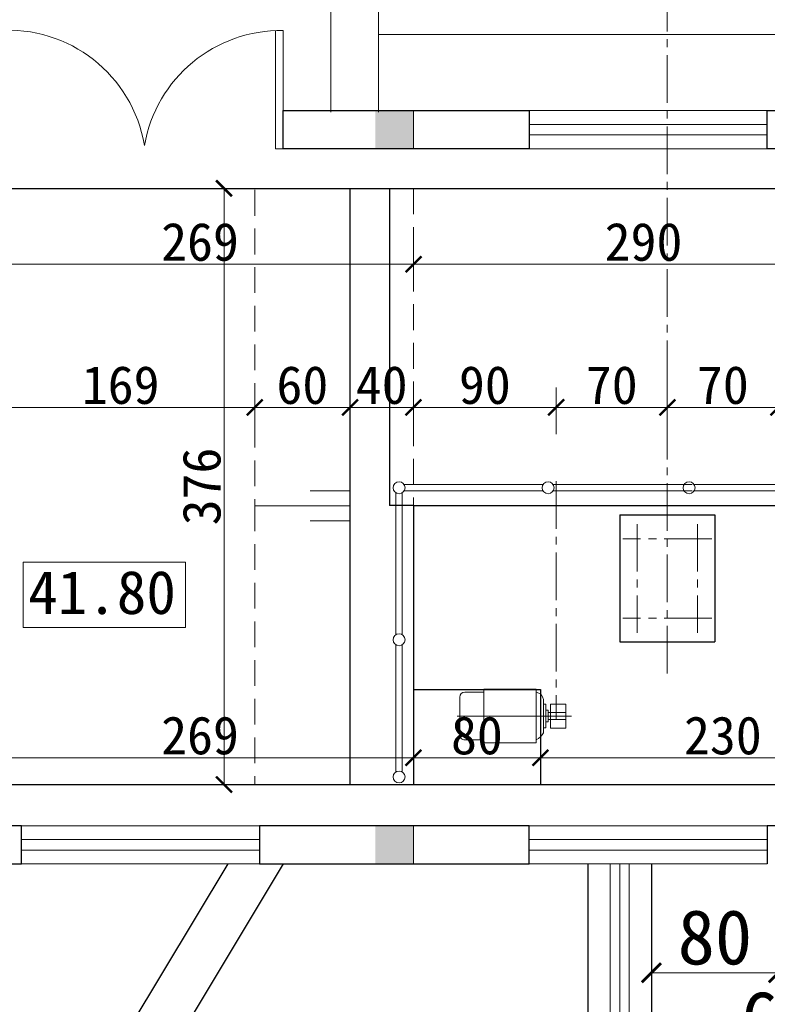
# Model space of a CAD drawing. Extents: x -13074 to 1448651, y 3648755 to 8081248.
# Tile 24 of 173: x 557572 to 557619, y 3858653 to 3858716. Entities that reach past the tile are written whole.
import ezdxf
from ezdxf.lldxf.tags import DXFTag

# ---------------------------------------------------------------- set-up
doc = ezdxf.new("R2010")
doc.units = 0
doc.header["$PDMODE"] = 32
doc.header["$PDSIZE"] = 0.2
for name, pattern in [('ACAD_ISO04W100', [30, 24, -3, 0, -3]), ('CENTER2', [1.125, 0.75, -0.125, 0.125, -0.125]), ('HIDDEN2', [0.1875, 0.125, -0.0625])]:
    doc.linetypes.add(name, pattern=pattern)
doc.layers.get('0').update_dxf_attribs({"linetype": 'CONTINUOUS'})
doc.layers.get('Defpoints').update_dxf_attribs({"linetype": 'CONTINUOUS'})
for name, color, linetype, lineweight in [('0.09标注线', 3, 'CONTINUOUS', 9), ('0.15虚线', 1, 'HIDDEN2', 15), ('0.30粗线', 7, 'CONTINUOUS', 30), ('0.30粗蓝', 4, 'CONTINUOUS', 30), ('0.3黄粗', 7, 'CONTINUOUS', 30), ('新建路', 7, 'CONTINUOUS', 40), ('标注', 6, 'CONTINUOUS', 9), ('标注线', 7, 'CONTINUOUS', 18), ('粗实线', 1, 'CONTINUOUS', 40), ('粗线', 7, 'CONTINUOUS', 35), ('细实线', 3, 'CONTINUOUS', 20), ('细线', 7, 'CONTINUOUS', 15)]:
    doc.layers.add(name, color=color, linetype=linetype, lineweight=lineweight)
for name, color, linetype in [('LVTRY', 6, 'CONTINUOUS'), ('PUB_DIM', 3, 'CONTINUOUS'), ('WINDOW', 4, 'CONTINUOUS')]:
    doc.layers.add(name, color=color, linetype=linetype)
doc.styles.add('-仿宋_GB2312', font='FangSong_GB2312.ttf')
doc.styles.add('TSSD_Dimension', font='tssdeng.shx', dxfattribs={"width": 0.7, "bigfont": '1hztxt.shx'})
tags = doc.linetypes.add('CENTER', pattern=[2, 1.25, -0.25, 0.25, -0.25]).pattern_tags.tags
tags[10:11] = [DXFTag(74, 4), DXFTag(75, 0), DXFTag(340, '0'), DXFTag(46, 1.0), DXFTag(50, 0.0), DXFTag(44, 0.0), DXFTag(45, 0.0)]
tags[8:9] = [DXFTag(74, 4), DXFTag(75, 0), DXFTag(340, '0'), DXFTag(46, 1.0), DXFTag(50, 0.0), DXFTag(44, 0.0), DXFTag(45, 0.0)]
tags[6:7] = [DXFTag(74, 4), DXFTag(75, 0), DXFTag(340, '0'), DXFTag(46, 1.0), DXFTag(50, 0.0), DXFTag(44, 0.0), DXFTag(45, 0.0)]
tags[4:5] = [DXFTag(74, 4), DXFTag(75, 0), DXFTag(340, '0'), DXFTag(46, 1.0), DXFTag(50, 0.0), DXFTag(44, 0.0), DXFTag(45, 0.0)]
doc.dimstyles.new('TSSD_100_100', dxfattribs={"dimtxt": 300, "dimasz": 100, "dimexe": 100, "dimexo": 250, "dimgap": 100, "dimtad": 1, "dimdec": 0, "dimzin": 0, "dimdsep": 46, "dimtxsty": 'TSSD_Dimension', "dimblk": 'ARCHTICK', "dimcen": 0, "dimdle": 100, "dimclrt": 7, "dimadec": 0, "dimazin": 0, "dimtfac": 1, "dimtdec": 0, "dimtix": 1, "dimtmove": 2, "dimatfit": 3, "dimfxl": 1, "dimtolj": 1, "dimtzin": 0, "dimarcsym": 0})
doc.dimstyles.new('zzzz STANDARD', dxfattribs={"dimtxt": 2.3, "dimasz": 1, "dimexe": 1.25, "dimexo": 1.5, "dimgap": 0.2, "dimtad": 1, "dimdec": 0, "dimlfac": 10, "dimzin": 0, "dimdsep": 46, "dimtxsty": '-仿宋_GB2312', "dimblk": 'ARCHTICK', "dimcen": 0.09, "dimadec": 0, "dimazin": 0, "dimtfac": 1, "dimtdec": 0, "dimtix": 1, "dimtmove": 2, "dimatfit": 3, "dimfxl": 1.7, "dimfxlon": 1, "dimtolj": 1, "dimtzin": 0, "dimlwd": 9, "dimlwe": 9, "dimarcsym": 0})
doc.dimstyles.new('副本 (5) (2) STANDARD', dxfattribs={"dimtxt": 2.3, "dimasz": 1, "dimexe": 1.25, "dimexo": 1.5, "dimgap": 0.2, "dimtad": 1, "dimdec": 1, "dimzin": 0, "dimdsep": 46, "dimtxsty": '-仿宋_GB2312', "dimblk": 'ARCHTICK', "dimcen": 0.09, "dimadec": 0, "dimazin": 0, "dimtfac": 1, "dimtdec": 1, "dimtix": 1, "dimtmove": 2, "dimatfit": 3, "dimfxl": 1.7, "dimfxlon": 1, "dimtolj": 1, "dimtzin": 0, "dimlwd": 9, "dimlwe": 9, "dimarcsym": 0})

# ---------------------------------------------------------------- blocks, each defined once
blk = doc.blocks.new('_ARCHTICK')
at = {"color": 0, "linetype": 'ByBlock', "const_width": 0.15}
blk.add_lwpolyline([(-0.5, -0.5), (0.5, 0.5)], dxfattribs=at)
blk = doc.blocks.new('*D2163')
at = {"layer": '0.09标注线', "color": 0, "linetype": 'Continuous', "lineweight": 9}
for p, q in [((557546.434, 3858719.812), (557542.814, 3858719.812)), ((557544.334, 3858709.812), (557544.334, 3858719.812)), ((557546.434, 3858709.812), (557542.814, 3858709.812))]:
    blk.add_line(p, q, dxfattribs=at)
at = {"layer": 'Defpoints', "color": 0, "linetype": 'Continuous', "lineweight": 13}
for p in [(557544.334, 3858719.812), (557605.189, 3858719.812, 0.003), (557570.789, 3858709.812, 0.003)]:
    blk.add_point(p, dxfattribs=at)
at = {"layer": '0.09标注线', "color": 0, "linetype": 'Continuous', "lineweight": 9, "xscale": 1.21, "yscale": 1.21, "zscale": 1.21}
for p, rotation in [((557544.334, 3858719.812), 90), ((557544.334, 3858709.812), 270)]:
    blk.add_blockref('_ARCHTICK', p, dxfattribs=dict(at, rotation=rotation))
at = {"layer": '0.09标注线', "color": 0, "linetype": 'Continuous', "lineweight": 13, "insert": (557542.109, 3858714.812), "char_height": 3.45, "attachment_point": 5, "rotation": 90, "style": '-仿宋_GB2312'}
blk.add_mtext('\\A1;100', dxfattribs=at)
blk = doc.blocks.new('*D2165')
at = {"layer": '0.09标注线', "color": 0, "linetype": 'Continuous', "lineweight": 9}
for p, q in [((557538.242, 3858745.812), (557534.622, 3858745.812)), ((557536.142, 3858652.318), (557536.142, 3858745.812)), ((557538.242, 3858652.318), (557534.622, 3858652.318))]:
    blk.add_line(p, q, dxfattribs=at)
at = {"layer": 'Defpoints', "color": 0, "linetype": 'Continuous', "lineweight": 13}
for p in [(557536.142, 3858745.812), (557602.189, 3858745.812, 0.003), (557551.13, 3858652.318, 0.007)]:
    blk.add_point(p, dxfattribs=at)
at = {"layer": '0.09标注线', "color": 0, "linetype": 'Continuous', "lineweight": 9, "xscale": 1.21, "yscale": 1.21, "zscale": 1.21}
for p, rotation in [((557536.142, 3858745.812), 90), ((557536.142, 3858652.318), 270)]:
    blk.add_blockref('_ARCHTICK', p, dxfattribs=dict(at, rotation=rotation))
at = {"layer": '0.09标注线', "color": 0, "linetype": 'Continuous', "lineweight": 13, "insert": (557533.917, 3858699.065), "char_height": 3.45, "attachment_point": 5, "rotation": 90, "style": '-仿宋_GB2312'}
blk.add_mtext('\\A1;935', dxfattribs=at)
blk = doc.blocks.new('*D2170')
at = {"layer": '0.09标注线', "color": 0, "linetype": 'Continuous', "lineweight": 9}
for p, q in [((557612.189, 3858657.529), (557612.189, 3858653.916)), ((557620.189, 3858657.529), (557620.189, 3858653.916)), ((557612.189, 3858655.436), (557620.189, 3858655.436))]:
    blk.add_line(p, q, dxfattribs=at)
at = {"layer": 'Defpoints', "color": 0, "linetype": 'Continuous', "lineweight": 13}
for p in [(557612.189, 3858662.314, -0.519), (557620.189, 3858662.314, -0.519), (557620.189, 3858655.436)]:
    blk.add_point(p, dxfattribs=at)
at = {"layer": '0.09标注线', "color": 0, "linetype": 'Continuous', "lineweight": 9, "xscale": 1.21, "yscale": 1.21, "zscale": 1.21, "rotation": 180}
blk.add_blockref('_ARCHTICK', (557612.189, 3858655.436), dxfattribs=at)
at = {"layer": '0.09标注线', "color": 0, "linetype": 'Continuous', "lineweight": 9, "xscale": 1.21, "yscale": 1.21, "zscale": 1.21}
blk.add_blockref('_ARCHTICK', (557620.189, 3858655.436), dxfattribs=at)
at = {"layer": '0.09标注线', "color": 0, "linetype": 'Continuous', "lineweight": 13, "insert": (557616.189, 3858657.661), "char_height": 3.45, "attachment_point": 5, "style": '-仿宋_GB2312'}
blk.add_mtext('\\A1;80', dxfattribs=at)
blk = doc.blocks.new('*D2253')
at = {"layer": '0.09标注线', "color": 0, "linetype": 'Continuous', "lineweight": 9}
for p, q in [((557617.189, 3858648.269), (557617.189, 3858651.82)), ((557623.189, 3858648.269), (557623.189, 3858651.82)), ((557617.189, 3858650.3), (557623.189, 3858650.3))]:
    blk.add_line(p, q, dxfattribs=at)
at = {"layer": 'Defpoints', "color": 0, "linetype": 'Continuous', "lineweight": 13}
for p in [(557623.189, 3858650.3), (557617.189, 3858646.314, -1.089), (557623.189, 3858646.314, -1.089)]:
    blk.add_point(p, dxfattribs=at)
at = {"layer": '0.09标注线', "color": 0, "linetype": 'Continuous', "lineweight": 9, "xscale": 1.21, "yscale": 1.21, "zscale": 1.21, "rotation": 180}
blk.add_blockref('_ARCHTICK', (557617.189, 3858650.3), dxfattribs=at)
at = {"layer": '0.09标注线', "color": 0, "linetype": 'Continuous', "lineweight": 9, "xscale": 1.21, "yscale": 1.21, "zscale": 1.21}
blk.add_blockref('_ARCHTICK', (557623.189, 3858650.3), dxfattribs=at)
at = {"layer": '0.09标注线', "color": 0, "linetype": 'Continuous', "lineweight": 13, "insert": (557620.189, 3858652.525), "char_height": 3.45, "attachment_point": 5, "style": '-仿宋_GB2312'}
blk.add_mtext('\\A1;60', dxfattribs=at)
blk = doc.blocks.new('*D2255')
at = {"layer": 'Defpoints', "color": 0, "linetype": 'Continuous', "lineweight": 13}
for p in [(557600.689, 3858704.911, -1.089), (557585.252, 3858667.312), (557587.19, 3858667.312, -1.091)]:
    blk.add_point(p, dxfattribs=at)
at = {"layer": '新建路', "color": 0, "linetype": 'Continuous', "lineweight": 9}
for p, q in [((557586.946, 3858704.911), (557584.002, 3858704.911)), ((557585.252, 3858704.911), (557585.252, 3858667.312)), ((557585.297, 3858667.312), (557584.002, 3858667.312))]:
    blk.add_line(p, q, dxfattribs=at)
for p, rotation in [((557585.252, 3858704.911), 90), ((557585.252, 3858667.312), 270)]:
    blk.add_blockref('_ARCHTICK', p, dxfattribs=dict(at, rotation=rotation))
at = {"layer": '新建路', "color": 0, "linetype": 'Continuous', "lineweight": 13, "insert": (557583.852, 3858686.111), "char_height": 2.4, "attachment_point": 5, "rotation": 90, "style": '-仿宋_GB2312'}
blk.add_mtext('\\A1;376', dxfattribs=at)
blk = doc.blocks.new('*D2256')
at = {"layer": 'Defpoints', "color": 0, "linetype": 'Continuous', "lineweight": 13}
for p in [(557570.289, 3858704.812, -1.089), (557597.19, 3858704.911, -1.093), (557597.19, 3858700.125)]:
    blk.add_point(p, dxfattribs=at)
at = {"layer": '新建路', "color": 0, "linetype": 'Continuous', "lineweight": 9}
for p, q in [((557570.289, 3858701.776), (557570.289, 3858698.875)), ((557597.19, 3858701.778), (557597.19, 3858698.875)), ((557570.289, 3858700.125), (557597.19, 3858700.125))]:
    blk.add_line(p, q, dxfattribs=at)
at = {"layer": '新建路', "color": 0, "linetype": 'Continuous', "lineweight": 9, "rotation": 180}
blk.add_blockref('_ARCHTICK', (557570.289, 3858700.125), dxfattribs=at)
at = {"layer": '新建路', "color": 0, "linetype": 'Continuous', "lineweight": 9}
blk.add_blockref('_ARCHTICK', (557597.19, 3858700.125), dxfattribs=at)
at = {"layer": '新建路', "color": 0, "linetype": 'Continuous', "lineweight": 13, "insert": (557583.739, 3858701.525), "char_height": 2.4, "attachment_point": 5, "style": '-仿宋_GB2312'}
blk.add_mtext('\\A1;269', dxfattribs=at)
blk = doc.blocks.new('*D2257')
at = {"layer": 'Defpoints', "color": 0, "linetype": 'Continuous', "lineweight": 13}
for p in [(557597.19, 3858704.911, -1.093), (557626.189, 3858704.911), (557626.189, 3858700.125)]:
    blk.add_point(p, dxfattribs=at)
at = {"layer": '新建路', "color": 0, "linetype": 'Continuous', "lineweight": 9}
for p, q in [((557597.19, 3858701.778), (557597.19, 3858698.875)), ((557626.189, 3858701.825), (557626.189, 3858698.875)), ((557597.19, 3858700.125), (557626.189, 3858700.125))]:
    blk.add_line(p, q, dxfattribs=at)
at = {"layer": '新建路', "color": 0, "linetype": 'Continuous', "lineweight": 9, "rotation": 180}
blk.add_blockref('_ARCHTICK', (557597.19, 3858700.125), dxfattribs=at)
at = {"layer": '新建路', "color": 0, "linetype": 'Continuous', "lineweight": 9}
blk.add_blockref('_ARCHTICK', (557626.189, 3858700.125), dxfattribs=at)
at = {"layer": '新建路', "color": 0, "linetype": 'Continuous', "lineweight": 13, "insert": (557611.689, 3858701.525), "char_height": 2.4, "attachment_point": 5, "style": '-仿宋_GB2312'}
blk.add_mtext('\\A1;290', dxfattribs=at)
blk = doc.blocks.new('*D2263')
at = {"layer": 'Defpoints', "color": 0, "linetype": 'Continuous', "lineweight": 13}
for p in [(557613.189, 3858691.096), (557613.189, 3858684.911, -1.089), (557620.189, 3858684.911, -1.089)]:
    blk.add_point(p, dxfattribs=at)
at = {"layer": '新建路', "color": 0, "linetype": 'Continuous', "lineweight": 9}
for p, q in [((557613.189, 3858689.428), (557613.189, 3858692.346)), ((557620.189, 3858689.428), (557620.189, 3858692.346)), ((557620.189, 3858691.096), (557613.189, 3858691.096))]:
    blk.add_line(p, q, dxfattribs=at)
at = {"layer": '新建路', "color": 0, "linetype": 'Continuous', "lineweight": 9, "rotation": 180}
blk.add_blockref('_ARCHTICK', (557613.189, 3858691.096), dxfattribs=at)
at = {"layer": '新建路', "color": 0, "linetype": 'Continuous', "lineweight": 9}
blk.add_blockref('_ARCHTICK', (557620.189, 3858691.096), dxfattribs=at)
at = {"layer": '新建路', "color": 0, "linetype": 'Continuous', "lineweight": 13, "insert": (557616.689, 3858692.496), "char_height": 2.4, "attachment_point": 5, "style": '-仿宋_GB2312'}
blk.add_mtext('\\A1;70', dxfattribs=at)
blk = doc.blocks.new('*D2264')
at = {"layer": 'Defpoints', "color": 0, "linetype": 'Continuous', "lineweight": 13}
for p in [(557606.189, 3858691.096), (557613.189, 3858684.911, -1.089), (557606.189, 3858684.813, -1.093)]:
    blk.add_point(p, dxfattribs=at)
at = {"layer": '新建路', "color": 0, "linetype": 'Continuous', "lineweight": 9}
for p, q in [((557606.189, 3858689.427), (557606.189, 3858692.346)), ((557613.189, 3858689.428), (557613.189, 3858692.346)), ((557613.189, 3858691.096), (557606.189, 3858691.096))]:
    blk.add_line(p, q, dxfattribs=at)
at = {"layer": '新建路', "color": 0, "linetype": 'Continuous', "lineweight": 9, "rotation": 180}
blk.add_blockref('_ARCHTICK', (557606.189, 3858691.096), dxfattribs=at)
at = {"layer": '新建路', "color": 0, "linetype": 'Continuous', "lineweight": 9}
blk.add_blockref('_ARCHTICK', (557613.189, 3858691.096), dxfattribs=at)
at = {"layer": '新建路', "color": 0, "linetype": 'Continuous', "lineweight": 13, "insert": (557609.689, 3858692.496), "char_height": 2.4, "attachment_point": 5, "style": '-仿宋_GB2312'}
blk.add_mtext('\\A1;70', dxfattribs=at)
blk = doc.blocks.new('*D1656')
at = {"layer": 'Defpoints', "color": 0, "lineweight": 13}
for p in [(795706, 267580.9), (795535.2, 266220.4), (795732.5, 266163.8), (795133.8, 265864.5), (795133.8, 265864.5)]:
    blk.add_point(p, dxfattribs=at)
at = {"layer": 'PUB_DIM', "color": 0, "lineweight": -2}
blk.add_arc((795133.8, 265864.5), 536.4, 26.56505, 71.56505, dxfattribs=at)
at = {"layer": 'PUB_DIM', "color": 0, "lineweight": -2, "xscale": 100, "yscale": 100, "zscale": 100}
for p, rotation in [((795303.5, 266373.4), 161.5650511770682), ((795613.6, 266104.4), 296.5650511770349)]:
    blk.add_blockref('_ARCHTICK', p, dxfattribs=dict(at, rotation=rotation))
blk = doc.blocks.new('*D2966')
at = {"layer": 'Defpoints', "color": 0, "linetype": 'Continuous', "lineweight": 13}
for p in [(557597.19, 3858691.096), (557597.19, 3858678.172, -1.09), (557606.189, 3858678.172, -1.093)]:
    blk.add_point(p, dxfattribs=at)
at = {"layer": '新建路', "color": 0, "linetype": 'Continuous', "lineweight": 9}
for p, q in [((557597.19, 3858689.405), (557597.19, 3858692.346)), ((557606.189, 3858689.405), (557606.189, 3858692.346)), ((557606.189, 3858691.096), (557597.19, 3858691.096))]:
    blk.add_line(p, q, dxfattribs=at)
at = {"layer": '新建路', "color": 0, "linetype": 'Continuous', "lineweight": 9, "rotation": 180}
blk.add_blockref('_ARCHTICK', (557597.19, 3858691.096), dxfattribs=at)
at = {"layer": '新建路', "color": 0, "linetype": 'Continuous', "lineweight": 9}
blk.add_blockref('_ARCHTICK', (557606.189, 3858691.096), dxfattribs=at)
at = {"layer": '新建路', "color": 0, "linetype": 'Continuous', "lineweight": 13, "insert": (557601.689, 3858692.496), "char_height": 2.4, "attachment_point": 5, "style": '-仿宋_GB2312'}
blk.add_mtext('\\A1;90', dxfattribs=at)
blk = doc.blocks.new('*D2967')
at = {"layer": 'Defpoints', "color": 0, "linetype": 'Continuous', "lineweight": 13}
for p in [(557593.19, 3858691.096), (557597.19, 3858678.172, -1.09), (557593.19, 3858667.312, -1.089)]:
    blk.add_point(p, dxfattribs=at)
at = {"layer": '新建路', "color": 0, "linetype": 'Continuous', "lineweight": 9}
for p, q in [((557593.19, 3858689.399), (557593.19, 3858692.346)), ((557597.19, 3858689.405), (557597.19, 3858692.346)), ((557597.19, 3858691.096), (557593.19, 3858691.096))]:
    blk.add_line(p, q, dxfattribs=at)
at = {"layer": '新建路', "color": 0, "linetype": 'Continuous', "lineweight": 9, "rotation": 180}
blk.add_blockref('_ARCHTICK', (557593.19, 3858691.096), dxfattribs=at)
at = {"layer": '新建路', "color": 0, "linetype": 'Continuous', "lineweight": 9}
blk.add_blockref('_ARCHTICK', (557597.19, 3858691.096), dxfattribs=at)
at = {"layer": '新建路', "color": 0, "linetype": 'Continuous', "lineweight": 13, "insert": (557595.19, 3858692.496), "char_height": 2.4, "attachment_point": 5, "style": '-仿宋_GB2312'}
blk.add_mtext('\\A1;40', dxfattribs=at)
blk = doc.blocks.new('*D2968')
at = {"layer": 'Defpoints', "color": 0, "linetype": 'Continuous', "lineweight": 13}
for p in [(557587.19, 3858691.096), (557587.19, 3858667.312, -1.091), (557593.19, 3858667.312, -1.089)]:
    blk.add_point(p, dxfattribs=at)
at = {"layer": '新建路', "color": 0, "linetype": 'Continuous', "lineweight": 9}
for p, q in [((557587.19, 3858689.399), (557587.19, 3858692.346)), ((557593.19, 3858689.399), (557593.19, 3858692.346)), ((557593.19, 3858691.096), (557587.19, 3858691.096))]:
    blk.add_line(p, q, dxfattribs=at)
at = {"layer": '新建路', "color": 0, "linetype": 'Continuous', "lineweight": 9, "rotation": 180}
blk.add_blockref('_ARCHTICK', (557587.19, 3858691.096), dxfattribs=at)
at = {"layer": '新建路', "color": 0, "linetype": 'Continuous', "lineweight": 9}
blk.add_blockref('_ARCHTICK', (557593.19, 3858691.096), dxfattribs=at)
at = {"layer": '新建路', "color": 0, "linetype": 'Continuous', "lineweight": 13, "insert": (557590.19, 3858692.496), "char_height": 2.4, "attachment_point": 5, "style": '-仿宋_GB2312'}
blk.add_mtext('\\A1;60', dxfattribs=at)
blk = doc.blocks.new('*D2969')
at = {"layer": 'Defpoints', "color": 0, "linetype": 'Continuous', "lineweight": 13}
for p in [(557570.289, 3858691.096), (557570.289, 3858667.312, -1.089), (557587.19, 3858667.312, -1.091)]:
    blk.add_point(p, dxfattribs=at)
at = {"layer": '新建路', "color": 0, "linetype": 'Continuous', "lineweight": 9}
for p, q in [((557570.289, 3858689.399), (557570.289, 3858692.346)), ((557587.19, 3858689.399), (557587.19, 3858692.346)), ((557587.19, 3858691.096), (557570.289, 3858691.096))]:
    blk.add_line(p, q, dxfattribs=at)
at = {"layer": '新建路', "color": 0, "linetype": 'Continuous', "lineweight": 9, "rotation": 180}
blk.add_blockref('_ARCHTICK', (557570.289, 3858691.096), dxfattribs=at)
at = {"layer": '新建路', "color": 0, "linetype": 'Continuous', "lineweight": 9}
blk.add_blockref('_ARCHTICK', (557587.19, 3858691.096), dxfattribs=at)
at = {"layer": '新建路', "color": 0, "linetype": 'Continuous', "lineweight": 13, "insert": (557578.739, 3858692.496), "char_height": 2.4, "attachment_point": 5, "style": '-仿宋_GB2312'}
blk.add_mtext('\\A1;169', dxfattribs=at)
blk = doc.blocks.new('*D2970')
at = {"layer": 'Defpoints', "color": 0, "linetype": 'Continuous', "lineweight": 13}
for p in [(557605.189, 3858668.995), (557605.189, 3858667.312, -1.089), (557628.19, 3858667.312, -1.089)]:
    blk.add_point(p, dxfattribs=at)
at = {"layer": '新建路', "color": 0, "linetype": 'Continuous', "lineweight": 9}
for p, q in [((557605.189, 3858669.073), (557605.189, 3858670.245)), ((557628.19, 3858669.073), (557628.19, 3858670.245)), ((557628.19, 3858668.995), (557605.189, 3858668.995))]:
    blk.add_line(p, q, dxfattribs=at)
at = {"layer": '新建路', "color": 0, "linetype": 'Continuous', "lineweight": 9, "rotation": 180}
blk.add_blockref('_ARCHTICK', (557605.189, 3858668.995), dxfattribs=at)
at = {"layer": '新建路', "color": 0, "linetype": 'Continuous', "lineweight": 9}
blk.add_blockref('_ARCHTICK', (557628.19, 3858668.995), dxfattribs=at)
at = {"layer": '新建路', "color": 0, "linetype": 'Continuous', "lineweight": 13, "insert": (557616.689, 3858670.395), "char_height": 2.4, "attachment_point": 5, "style": '-仿宋_GB2312'}
blk.add_mtext('\\A1;230', dxfattribs=at)
blk = doc.blocks.new('*D2971')
at = {"layer": 'Defpoints', "color": 0, "linetype": 'Continuous', "lineweight": 13}
for p in [(557597.19, 3858668.995), (557597.19, 3858667.312, -1.089), (557605.189, 3858667.312, -1.089)]:
    blk.add_point(p, dxfattribs=at)
at = {"layer": '新建路', "color": 0, "linetype": 'Continuous', "lineweight": 9}
for p, q in [((557597.19, 3858669.073), (557597.19, 3858670.245)), ((557605.189, 3858669.073), (557605.189, 3858670.245)), ((557605.189, 3858668.995), (557597.19, 3858668.995))]:
    blk.add_line(p, q, dxfattribs=at)
at = {"layer": '新建路', "color": 0, "linetype": 'Continuous', "lineweight": 9, "rotation": 180}
blk.add_blockref('_ARCHTICK', (557597.19, 3858668.995), dxfattribs=at)
at = {"layer": '新建路', "color": 0, "linetype": 'Continuous', "lineweight": 9}
blk.add_blockref('_ARCHTICK', (557605.189, 3858668.995), dxfattribs=at)
at = {"layer": '新建路', "color": 0, "linetype": 'Continuous', "lineweight": 13, "insert": (557601.189, 3858670.395), "char_height": 2.4, "attachment_point": 5, "style": '-仿宋_GB2312'}
blk.add_mtext('\\A1;80', dxfattribs=at)
blk = doc.blocks.new('*D2972')
at = {"layer": 'Defpoints', "color": 0, "linetype": 'Continuous', "lineweight": 13}
for p in [(557570.289, 3858668.995), (557570.289, 3858667.312, -1.089), (557597.19, 3858667.312, -1.089)]:
    blk.add_point(p, dxfattribs=at)
at = {"layer": '新建路', "color": 0, "linetype": 'Continuous', "lineweight": 9}
for p, q in [((557570.289, 3858669.073), (557570.289, 3858670.245)), ((557597.19, 3858669.073), (557597.19, 3858670.245)), ((557597.19, 3858668.995), (557570.289, 3858668.995))]:
    blk.add_line(p, q, dxfattribs=at)
at = {"layer": '新建路', "color": 0, "linetype": 'Continuous', "lineweight": 9, "rotation": 180}
blk.add_blockref('_ARCHTICK', (557570.289, 3858668.995), dxfattribs=at)
at = {"layer": '新建路', "color": 0, "linetype": 'Continuous', "lineweight": 9}
blk.add_blockref('_ARCHTICK', (557597.19, 3858668.995), dxfattribs=at)
at = {"layer": '新建路', "color": 0, "linetype": 'Continuous', "lineweight": 13, "insert": (557583.739, 3858670.395), "char_height": 2.4, "attachment_point": 5, "style": '-仿宋_GB2312'}
blk.add_mtext('\\A1;269', dxfattribs=at)
blk = doc.blocks.new('123')
at = {"layer": 'PUB_DIM', "color": 7}
dim = blk.add_angular_dim_2l(base=(795535.2, 266220.4), line1=((795732.5, 266163.8), (795133.8, 265864.5)), line2=((795133.8, 265864.5), (795706, 267580.9)), text=' ', dimstyle='TSSD_100_100', dxfattribs=at)
dim.commit()
dim.dimension.update_dxf_attribs({"geometry": '*D1656', "text_midpoint": (426562.1, 722353.3)})

msp = doc.modelspace()

# ---------------------------------------------------------------- hatches: boundary and pattern name
at = {"linetype": 'Continuous', "lineweight": 13}
h = msp.add_hatch(color=256, dxfattribs=at)
h.paths.add_polyline_path([(557597.189, 3858708.612), (557595.989, 3858708.612), (557595.989, 3858709.812), (557597.189, 3858709.812)])
h.paths.add_polyline_path([(557595.989, 3858707.412), (557594.789, 3858707.412), (557594.789, 3858708.612), (557595.989, 3858708.612)])
h.paths.add_polyline_path([(557595.989, 3858708.612), (557594.789, 3858708.612), (557594.789, 3858709.812), (557595.989, 3858709.812)])
h.paths.add_polyline_path([(557597.189, 3858707.412), (557595.989, 3858707.412), (557595.989, 3858708.612), (557597.189, 3858708.612)])
h = msp.add_hatch(color=256, dxfattribs=at)
h.paths.add_polyline_path([(557597.189, 3858663.514), (557595.989, 3858663.514), (557595.989, 3858664.714), (557597.189, 3858664.714)])
h.paths.add_polyline_path([(557595.989, 3858662.314), (557594.789, 3858662.314), (557594.789, 3858663.514), (557595.989, 3858663.514)])
h.paths.add_polyline_path([(557595.989, 3858663.514), (557594.789, 3858663.514), (557594.789, 3858664.714), (557595.989, 3858664.714)])
h.paths.add_polyline_path([(557597.189, 3858662.314), (557595.989, 3858662.314), (557595.989, 3858663.514), (557597.189, 3858663.514)])

# ---------------------------------------------------------------- linework, layer by layer
for p, q in [((557597.189, 3858709.812, -1.093), (557594.789, 3858709.812, -1.093)), ((557597.189, 3858709.812, -1.093), (557597.189, 3858707.412, -1.093)), ((557597.189, 3858664.714, -1.089), (557594.789, 3858664.714, -1.089)), ((557597.189, 3858664.714, -1.089), (557597.189, 3858662.314, -1.089))]:
    msp.add_line(p, q, dxfattribs=at)
at = {"layer": '0.09标注线', "linetype": 'Continuous', "lineweight": 13}
for p, q in [((557588.489, 3858707.412, -1.093), (557588.989, 3858707.412, -1.093)), ((557596.604, 3858686.23, -1.093), (557605.357, 3858686.23, -1.093)), ((557605.992, 3858686.23, -1.093), (557614.745, 3858686.23, -1.093)), ((557614.88, 3858686.23, -1.093), (557623.634, 3858686.23, -1.093)), ((557596.087, 3858685.713, -1.093), (557596.087, 3858676.761, -1.093)), ((557596.487, 3858685.713, -1.093), (557596.487, 3858676.761, -1.093)), ((557596.604, 3858685.83, -1.093), (557605.357, 3858685.83, -1.093)), ((557605.992, 3858685.83, -1.093), (557614.745, 3858685.83, -1.093)), ((557614.88, 3858685.83, -1.093), (557623.634, 3858685.83, -1.093)), ((557596.087, 3858676.126, -1.093), (557596.087, 3858668.107, -1.093)), ((557596.487, 3858676.126, -1.093), (557596.487, 3858668.107, -1.093))]:
    msp.add_line(p, q, dxfattribs=at)
at = {"layer": '0.09标注线', "color": 4, "linetype": 'Continuous', "lineweight": 30}
for p, q in [((557593.19, 3858704.911, -1.093), (557593.19, 3858667.312, -1.089)), ((557595.69, 3858704.911, -1.093), (557595.69, 3858684.911, -1.091)), ((557597.19, 3858684.911, -1.091), (557595.69, 3858684.911, -1.091)), ((557597.19, 3858684.911, -1.093), (557660.689, 3858684.911, -1.093)), ((557597.19, 3858684.911, -1.091), (557597.19, 3858667.312, -1.089)), ((557597.19, 3858673.312, -1.089), (557605.189, 3858673.312, -1.089)), ((557605.189, 3858673.312, -1.089), (557605.189, 3858667.312, -1.089))]:
    msp.add_line(p, q, dxfattribs=at)
at = {"layer": '0.09标注线'}
for p, q in [((557582.832, 3858681.344, -1.093), (557572.595, 3858681.344, -1.093)), ((557572.595, 3858681.344, -1.093), (557572.595, 3858677.214, -1.093)), ((557582.832, 3858677.214, -1.093), (557582.832, 3858681.344, -1.093)), ((557572.595, 3858677.214, -1.093), (557582.832, 3858677.214, -1.093))]:
    msp.add_line(p, q, dxfattribs=at)
at = {"layer": '0.09标注线', "linetype": 'Continuous', "lineweight": 13}
for centre in [(557596.287, 3858686.03, -1.093), (557605.675, 3858686.03, -1.093), (557614.563, 3858686.03, -1.093), (557596.287, 3858676.443, -1.093), (557596.287, 3858667.789, -1.093)]:
    msp.add_circle(centre, 0.375, dxfattribs=at)
at = {"layer": '0.15虚线', "ltscale": 13}
for p, q in [((557587.19, 3858704.812, -1.089), (557587.19, 3858684.911, -1.093)), ((557597.19, 3858704.911, -1.093), (557597.19, 3858684.911, -1.091)), ((557587.19, 3858684.911, -1.091), (557587.19, 3858667.312, -1.091))]:
    msp.add_line(p, q, dxfattribs=at)
at = {"layer": '0.30粗线'}
for p, q in [((557588.989, 3858709.812, -1.093), (557604.489, 3858709.812, -1.093)), ((557588.989, 3858707.412, -1.093), (557588.989, 3858709.812, -1.093)), ((557604.489, 3858709.812, -1.093), (557604.489, 3858707.412, -1.093)), ((557619.489, 3858709.812, -1.093), (557637.989, 3858709.812, -1.093)), ((557619.489, 3858707.412, -1.093), (557619.489, 3858709.812, -1.093)), ((557604.489, 3858707.412, -1.093), (557588.989, 3858707.412, -1.093)), ((557637.989, 3858707.412, -1.093), (557619.489, 3858707.412, -1.093)), ((557572.489, 3858664.714, -1.089), (557565.189, 3858664.714, -1.089)), ((557572.489, 3858662.314, -1.089), (557572.489, 3858664.714, -1.089)), ((557604.489, 3858664.714, -1.089), (557587.489, 3858664.714, -1.089)), ((557587.489, 3858664.714, -1.089), (557587.489, 3858662.314, -1.089)), ((557604.489, 3858662.314, -1.089), (557604.489, 3858664.714, -1.089)), ((557637.989, 3858664.714, -1.089), (557619.489, 3858664.714, -1.089)), ((557619.489, 3858664.714, -1.089), (557619.489, 3858662.314, -1.089)), ((557562.789, 3858662.314, -1.089), (557572.489, 3858662.314, -1.089)), ((557585.491, 3858662.314, -1.039), (557579.189, 3858651.812, -0.696)), ((557588.989, 3858662.314, -1.089), (557582.989, 3858652.314, -0.763)), ((557587.489, 3858662.314, -1.089), (557604.489, 3858662.314, -1.089))]:
    msp.add_line(p, q, dxfattribs=at)
at = {"layer": '0.30粗线', "extrusion": (0, 0, -1)}
for p, q in [((557604.489, 3858709.812, -1.093), (557604.489, 3858707.412, -1.093)), ((557619.489, 3858707.412, -1.093), (557619.489, 3858709.812, -1.093)), ((557572.489, 3858662.314, -1.089), (557572.489, 3858664.714, -1.089)), ((557587.489, 3858664.714, -1.089), (557587.489, 3858662.314, -1.089)), ((557604.489, 3858662.314, -1.089), (557604.489, 3858664.714, -1.089)), ((557619.489, 3858664.714, -1.089), (557619.489, 3858662.314, -1.089))]:
    msp.add_line(p, q, dxfattribs=at)
at = {"layer": '0.30粗蓝', "color": 2, "lineweight": 30, "ltscale": 80}
for p, q in [((557567.789, 3858704.911, -1.093), (557660.689, 3858704.911, -1.093)), ((557610.189, 3858684.312, -1.089), (557616.189, 3858684.312, -1.089)), ((557610.189, 3858684.312, -1.089), (557610.189, 3858676.312, -1.089)), ((557616.189, 3858684.312, -1.089), (557616.189, 3858676.312, -1.089)), ((557610.189, 3858676.312, -1.089), (557616.189, 3858676.312, -1.089)), ((557567.789, 3858667.312, -1.089), (557659.189, 3858667.312, -1.089))]:
    msp.add_line(p, q, dxfattribs=at)
at = {"layer": '0.3黄粗', "color": 7}
for p, q in [((557608.189, 3858662.314, -1.089), (557608.189, 3858612.314, -1.089)), ((557612.189, 3858662.314, -1.089), (557612.189, 3858582.314, -1.089))]:
    msp.add_line(p, q, dxfattribs=at)
at = {"layer": 'LVTRY', "lineweight": 20}
for p, q in [((557594.989, 3858709.714, -1.089), (557594.989, 3858724.714, -1.089)), ((557591.989, 3858709.714, -1.089), (557591.989, 3858721.714, -1.089)), ((557594.989, 3858714.612, -1.093), (557668.989, 3858714.612, -1.093))]:
    msp.add_line(p, q, dxfattribs=at)
at = {"layer": 'WINDOW', "color": 7, "lineweight": 15, "extrusion": (0, 0, -1)}
for p, q in [((557588.489, 3858707.412, -1.093), (557588.489, 3858714.862, -1.093)), ((557588.989, 3858707.412, -1.093), (557588.989, 3858714.862, -1.093))]:
    msp.add_line(p, q, dxfattribs=at)
at = {"layer": 'WINDOW', "lineweight": 13, "extrusion": (0, 0, -1)}
for p, q in [((557604.489, 3858709.812, -1.093), (557619.489, 3858709.812, -1.093)), ((557619.489, 3858708.946, -1.093), (557604.489, 3858708.946, -1.093)), ((557619.489, 3858708.279, -1.093), (557604.489, 3858708.279, -1.093)), ((557604.489, 3858707.412, -1.093), (557619.489, 3858707.412, -1.093)), ((557572.489, 3858664.714, -1.089), (557587.489, 3858664.714, -1.089)), ((557604.489, 3858664.714, -1.089), (557619.489, 3858664.714, -1.089)), ((557587.489, 3858663.847, -1.089), (557572.489, 3858663.847, -1.089)), ((557619.489, 3858663.847, -1.089), (557604.489, 3858663.847, -1.089)), ((557587.489, 3858663.181, -1.089), (557572.489, 3858663.181, -1.089)), ((557619.489, 3858663.181, -1.089), (557604.489, 3858663.181, -1.089)), ((557572.489, 3858662.314, -1.089), (557587.489, 3858662.314, -1.089)), ((557604.489, 3858662.314, -1.089), (557619.489, 3858662.314, -1.089))]:
    msp.add_line(p, q, dxfattribs=at)
at = {"layer": 'WINDOW', "color": 7, "lineweight": 15}
for centre, radius, start, end in [((557571.647, 3858706.176, -1.093), 8.711, 9.49059, 94.33186), ((557588.834, 3858706.145, -1.093), 8.719, 88.97607, 170.31228)]:
    msp.add_arc(centre, radius, start, end, dxfattribs=at)
at = {"layer": '标注', "linetype": 'CENTER', "lineweight": 13}
for p, q in [((557605.539, 3858672.381, -1.093), (557605.389, 3858672.381, -1.093)), ((557605.689, 3858672.006, -1.093), (557605.539, 3858672.006, -1.093)), ((557606.789, 3858671.856, -1.093), (557605.689, 3858671.856, -1.093)), ((557605.689, 3858671.256, -1.093), (557605.539, 3858671.256, -1.093)), ((557606.789, 3858671.406, -1.093), (557605.689, 3858671.406, -1.093)), ((557605.539, 3858670.881, -1.093), (557605.389, 3858670.881, -1.093))]:
    msp.add_line(p, q, dxfattribs=at)
at = {"layer": '标注', "linetype": 'ACAD_ISO04W100', "lineweight": 13, "ltscale": 2}
msp.add_line((557607.158, 3858671.631, -1.093), (557599.949, 3858671.631, -1.093), dxfattribs=at)
at = {"layer": '标注线', "lineweight": 13, "elevation": -1.093}
msp.add_lwpolyline([(557605.826, 3858672.389), (557605.826, 3858670.873), (557606.789, 3858670.873), (557606.789, 3858672.389)], close=True, dxfattribs=at)
at = {"layer": '粗实线', "lineweight": 13}
msp.add_line((557604.929, 3858673.331, -1.093), (557601.619, 3858673.331, -1.093), dxfattribs=at)
at = {"layer": '粗线', "lineweight": 13}
for p, q in [((557601.619, 3858673.131, -1.093), (557600.419, 3858673.131, -1.093)), ((557601.619, 3858673.331, -1.093), (557601.619, 3858669.931, -1.093)), ((557604.929, 3858673.331, -1.093), (557604.929, 3858669.931, -1.093)), ((557600.119, 3858672.831, -1.093), (557600.119, 3858670.431, -1.093)), ((557605.389, 3858672.681, -1.093), (557605.389, 3858670.581, -1.093)), ((557605.539, 3858672.381, -1.093), (557605.539, 3858670.881, -1.093)), ((557605.689, 3858672.006, -1.093), (557605.689, 3858671.256, -1.093)), ((557606.789, 3858671.856, -1.093), (557606.789, 3858671.406, -1.093)), ((557601.619, 3858670.131, -1.093), (557600.419, 3858670.131, -1.093))]:
    msp.add_line(p, q, dxfattribs=at)
at = {"layer": '粗线', "lineweight": 13, "extrusion": (0, 0, -1)}
for centre, major_axis, start_param, end_param in [((557600.419, 3858672.831, -1.093), (0.212, 0.212), 3.926991, 5.497787), ((557604.847, 3858672.587, -1.093), (0.389, 0.389), -0.635043, 0.613066), ((557604.578, 3858670.95, -1.093), (-0.63, 0.63), 2.78332, 3.521843), ((557600.419, 3858670.431, -1.093), (0.212, 0.212), 2.356194, 3.926991)]:
    msp.add_ellipse(centre, major_axis=major_axis, ratio=1, start_param=start_param, end_param=end_param, dxfattribs=at)
at = {"layer": '细实线', "color": 1, "linetype": 'CENTER2', "lineweight": 13, "ltscale": 4}
for p, q in [((557613.189, 3858726.812, -1.089), (557613.189, 3858674.313, -1.089)), ((557606.189, 3858686.439, -1.093), (557606.189, 3858671.406, -1.093)), ((557611.289, 3858683.738, -1.089), (557611.289, 3858676.887, -1.089)), ((557615.089, 3858683.738, -1.089), (557615.089, 3858676.887, -1.089)), ((557615.999, 3858682.812, -1.089), (557610.38, 3858682.812, -1.089)), ((557615.999, 3858677.812, -1.089), (557610.38, 3858677.812, -1.089))]:
    msp.add_line(p, q, dxfattribs=at)
at = {"layer": '细实线', "color": 3, "lineweight": 15}
for p, q in [((557593.19, 3858685.829, -1.094), (557590.69, 3858685.829, -1.094)), ((557593.19, 3858684.883, -1.094), (557587.19, 3858684.883, -1.094)), ((557593.19, 3858683.938, -1.094), (557590.69, 3858683.938, -1.094)), ((557609.597, 3858662.314, -1.091), (557609.597, 3858637.314, -1.091)), ((557610.189, 3858662.314, -1.091), (557610.189, 3858612.314, -1.091)), ((557610.782, 3858662.314, -1.091), (557610.782, 3858637.314, -1.091))]:
    msp.add_line(p, q, dxfattribs=at)
at = {"layer": '细线', "lineweight": 13}
msp.add_line((557604.929, 3858669.931, -1.093), (557601.619, 3858669.931, -1.093), dxfattribs=at)

# ---------------------------------------------------------------- block references
at = {"linetype": 'Continuous', "lineweight": 13, "xscale": 0.01000000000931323, "yscale": 0.009999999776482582, "zscale": 0.01}
msp.add_blockref('123', (552983.124, 3855442.078), dxfattribs=at)

# ---------------------------------------------------------------- texts
at = {"layer": '0.09标注线', "insert": (557582.219, 3858680.802, -1.093), "char_height": 2.736, "width": 2.736, "attachment_point": 3, "style": '-仿宋_GB2312'}
msp.add_mtext('41.80', dxfattribs=at)

# ---------------------------------------------------------------- dimensions: what is measured, and where the dimension line sits
at = {"layer": '0.09标注线', "linetype": 'Continuous', "lineweight": 13}
for base, p1, p2, picture, middle in [((557536.142, 3858745.812, -1.093), (557551.13, 3858652.318, -1.086), (557602.189, 3858745.812, -1.089), '*D2165', (557533.917, 3858699.065, -1.093)), ((557544.334, 3858719.812, -1.093), (557570.789, 3858709.812, -1.089), (557605.189, 3858719.812, -1.089), '*D2163', (557542.109, 3858714.812, -1.093))]:
    dim = msp.add_linear_dim(base=base, p1=p1, p2=p2, angle=90, dimstyle='副本 (5) (2) STANDARD', override={"dimtxt": 3.45, "dimasz": 1.21, "dimexe": 1.52, "dimexo": 1.83, "dimgap": 0.5, "dimdec": 0, "dimlfac": 10, "dimfxl": 2.1}, dxfattribs=at)
    dim.commit()
    dim.dimension.update_dxf_attribs({"geometry": picture, "text_midpoint": middle})
for base, p1, p2, picture, middle in [((557620.189, 3858655.436, -0.571), (557612.189, 3858662.314, -1.089), (557620.189, 3858662.314, -1.089), '*D2170', (557616.189, 3858657.661, -0.571)), ((557623.189, 3858650.3), (557617.189, 3858646.314, -1.089), (557623.189, 3858646.314, -1.089), '*D2253', (557620.189, 3858652.525))]:
    dim = msp.add_linear_dim(base=base, p1=p1, p2=p2, dimstyle='副本 (5) (2) STANDARD', override={"dimtxt": 3.45, "dimasz": 1.21, "dimexe": 1.52, "dimexo": 1.83, "dimgap": 0.5, "dimdec": 0, "dimlfac": 10, "dimfxl": 2.1}, dxfattribs=at)
    dim.commit()
    dim.dimension.update_dxf_attribs({"geometry": picture, "text_midpoint": middle})
at = {"layer": '新建路', "color": 3, "linetype": 'Continuous', "lineweight": 13}
dim = msp.add_linear_dim(base=(557585.252, 3858667.312), p1=(557600.689, 3858704.911, -1.089), p2=(557587.19, 3858667.312, -1.091), angle=90, dimstyle='zzzz STANDARD', override={"dimtxt": 2.4, "dimexo": 2}, dxfattribs=at)
dim.commit()
dim.dimension.update_dxf_attribs({"geometry": '*D2255', "text_midpoint": (557583.852, 3858686.111)})
for base, p1, p2, picture, middle in [((557597.19, 3858700.125), (557570.289, 3858704.812, -1.089), (557597.19, 3858704.911, -1.093), '*D2256', (557583.739, 3858701.525)), ((557626.189, 3858700.125), (557597.19, 3858704.911, -1.093), (557626.189, 3858704.911), '*D2257', (557611.689, 3858701.525)), ((557570.289, 3858691.096), (557587.19, 3858667.312, -1.091), (557570.289, 3858667.312, -1.089), '*D2969', (557578.739, 3858692.496)), ((557587.19, 3858691.096), (557593.19, 3858667.312, -1.089), (557587.19, 3858667.312, -1.091), '*D2968', (557590.19, 3858692.496)), ((557593.19, 3858691.096), (557597.19, 3858678.172, -1.09), (557593.19, 3858667.312, -1.089), '*D2967', (557595.19, 3858692.496)), ((557597.19, 3858691.096), (557606.189, 3858678.172, -1.093), (557597.19, 3858678.172, -1.09), '*D2966', (557601.689, 3858692.496)), ((557606.189, 3858691.096), (557613.189, 3858684.911, -1.089), (557606.189, 3858684.813, -1.093), '*D2264', (557609.689, 3858692.496)), ((557613.189, 3858691.096), (557620.189, 3858684.911, -1.089), (557613.189, 3858684.911, -1.089), '*D2263', (557616.689, 3858692.496)), ((557570.289, 3858668.995), (557597.19, 3858667.312, -1.089), (557570.289, 3858667.312, -1.089), '*D2972', (557583.739, 3858670.395)), ((557597.19, 3858668.995), (557605.189, 3858667.312, -1.089), (557597.19, 3858667.312, -1.089), '*D2971', (557601.189, 3858670.395)), ((557605.189, 3858668.995), (557628.19, 3858667.312, -1.089), (557605.189, 3858667.312, -1.089), '*D2970', (557616.689, 3858670.395))]:
    dim = msp.add_linear_dim(base=base, p1=p1, p2=p2, dimstyle='zzzz STANDARD', override={"dimtxt": 2.4, "dimexo": 2}, dxfattribs=at)
    dim.commit()
    dim.dimension.update_dxf_attribs({"geometry": picture, "text_midpoint": middle})

doc.saveas('drawing.dxf')
